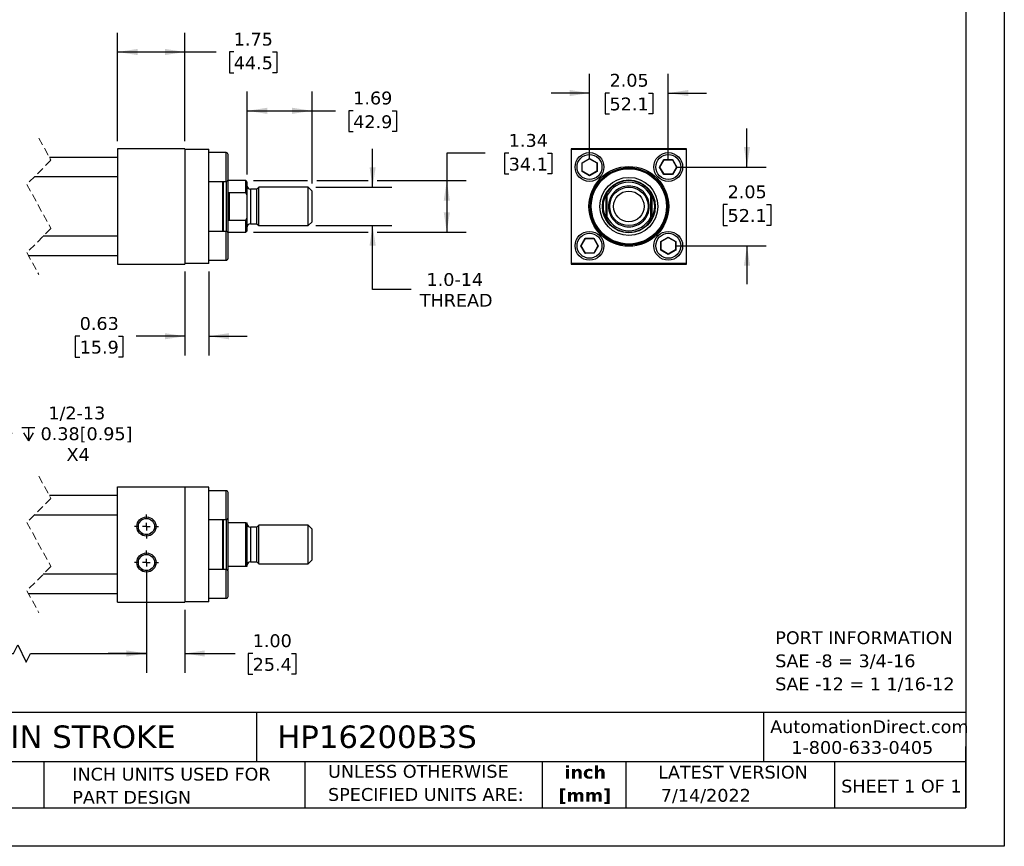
# Model space of a CAD drawing. Header units: inches. Extents: x 0 to 44, y 0 to 34.
# Tile 2 of 3: x 18.4 to 44, y 0 to 21.5. Entities that reach past the tile are written whole.
import ezdxf

# ---------------------------------------------------------------- set-up
doc = ezdxf.new("R2010")
doc.units = ezdxf.units.IN
doc.header["$LTSCALE"] = 4
doc.header["$MEASUREMENT"] = 0
for name, pattern in [('SLD-Center', [0.75, 0.6, -0.05, 0.05, -0.05]), ('SLD-Dashed', [0.075, 0.05, -0.025]), ('SLD-Solid', [0])]:
    doc.linetypes.add(name, pattern=pattern)
doc.layers.add('CENTER', color=40, linetype='SLD-Center')
doc.layers.add('DIMENSIONS', color=140, linetype='SLD-Solid', lineweight=25)
doc.layers.add('TEXT', color=140, linetype='SLD-Solid', lineweight=25)
doc.styles.add('SLDTEXTSTYLE0', font='VERDANA.TTF')
doc.styles.add('SLDTEXTSTYLE1', font='VERDANAB.TTF')
doc.dimstyles.new('SLDDIMSTYLE1', dxfattribs={"dimtxt": 0.339844, "dimasz": 0.52, "dimexe": 0, "dimexo": 0.0625, "dimgap": 0.084961, "dimtad": 0, "dimtih": 1, "dimtoh": 1, "dimrnd": 1e-09, "dimzin": 12, "dimdsep": 46, "dimtxsty": 'SLDTEXTSTYLE0', "dimsah": 1, "dimcen": 0.09, "dimadec": 0, "dimazin": 3, "dimtfac": 1, "dimtofl": 0, "dimtmove": 0, "dimatfit": 3, "dimfxl": 0, "dimfrac": 2, "dimtolj": 1, "dimtzin": 12, "dimarcsym": 0})
doc.dimstyles.new('SLDDIMSTYLE2', dxfattribs={"dimtxt": 0.339844, "dimasz": 0.52, "dimexe": 0, "dimexo": 0.0625, "dimgap": 0.084961, "dimtad": 0, "dimtih": 1, "dimtoh": 1, "dimrnd": 1e-09, "dimzin": 12, "dimdsep": 46, "dimtxsty": 'SLDTEXTSTYLE0', "dimsah": 1, "dimcen": 0.09, "dimadec": 0, "dimazin": 3, "dimtfac": 1, "dimtmove": 0, "dimatfit": 0, "dimfxl": 0, "dimfrac": 2, "dimtolj": 1, "dimtzin": 12, "dimarcsym": 0})
doc.dimstyles.new('SLDDIMSTYLE3', dxfattribs={"dimtxt": 0.339844, "dimasz": 0.52, "dimexe": 0, "dimexo": 0.0625, "dimgap": 0.084961, "dimtad": 0, "dimtih": 1, "dimtoh": 1, "dimrnd": 1e-09, "dimdsep": 46, "dimtxsty": 'SLDTEXTSTYLE0', "dimsah": 1, "dimcen": 0.09, "dimadec": 0, "dimazin": 2, "dimtfac": 1, "dimtmove": 0, "dimatfit": 0, "dimfxl": 0, "dimfrac": 2, "dimtolj": 1, "dimtzin": 12, "dimarcsym": 0})
doc.dimstyles.new('SLDDIMSTYLE4', dxfattribs={"dimtxt": 0.339844, "dimasz": 0.52, "dimexe": 0, "dimexo": 0.0625, "dimgap": 0.084961, "dimtad": 0, "dimtih": 1, "dimtoh": 1, "dimrnd": 1e-09, "dimzin": 4, "dimdsep": 46, "dimtxsty": 'SLDTEXTSTYLE0', "dimsah": 1, "dimcen": 0.09, "dimadec": 0, "dimazin": 1, "dimtfac": 1, "dimtmove": 0, "dimatfit": 0, "dimfxl": 0, "dimfrac": 2, "dimtolj": 1, "dimtzin": 12, "dimarcsym": 0})
doc.dimstyles.new('SLDDIMSTYLE6', dxfattribs={"dimtxt": 0.339844, "dimasz": 0.52, "dimexe": 0, "dimexo": 0.0625, "dimgap": 0.084961, "dimtad": 0, "dimtih": 1, "dimtoh": 1, "dimrnd": 1e-09, "dimzin": 12, "dimdsep": 46, "dimtxsty": 'SLDTEXTSTYLE0', "dimsah": 1, "dimcen": 0, "dimadec": 0, "dimazin": 3, "dimtfac": 1, "dimtofl": 0, "dimtmove": 0, "dimatfit": 3, "dimfxl": 0, "dimfrac": 2, "dimtolj": 1, "dimtzin": 12, "dimarcsym": 0})

# ---------------------------------------------------------------- blocks, each defined once
blk = doc.blocks.new('SW_NOTE_0')
at = {"layer": 'TEXT', "color": 0, "char_height": 0.33333, "attachment_point": 1, "style": 'SLDTEXTSTYLE0'}
for s, insert in [('PORT INFORMATION', (0, 0.423)), ('SAE -8 = 3/4-16', (0, -0.179)), ('SAE -12 = 1 1/16-12', (0, -0.78))]:
    blk.add_mtext(s, dxfattribs=dict(at, insert=insert))
blk = doc.blocks.new('SW_NOTE_0_1')
at = {"layer": 'TEXT', "color": 0, "char_height": 0.3333, "attachment_point": 2, "style": 'SLDTEXTSTYLE1'}
for s, insert in [('inch', (0.5, 0.423)), ('[mm]', (0.489, -0.179))]:
    blk.add_mtext(s, dxfattribs=dict(at, insert=insert))
blk = doc.blocks.new('SW_NOTE_0_2')
at = {"layer": 'TEXT', "color": 0, "char_height": 0.33333, "attachment_point": 1, "style": 'SLDTEXTSTYLE0'}
for s, insert in [('UNLESS OTHERWISE ', (0, 0.423)), ('SPECIFIED UNITS ARE:', (0, -0.179))]:
    blk.add_mtext(s, dxfattribs=dict(at, insert=insert))
blk = doc.blocks.new('SW_NOTE_0_6')
at = {"layer": 'TEXT', "color": 0, "char_height": 0.33333, "attachment_point": 1, "style": 'SLDTEXTSTYLE0'}
for s, insert in [('INCH UNITS USED FOR ', (0, 0.423)), ('PART DESIGN', (0, -0.179))]:
    blk.add_mtext(s, dxfattribs=dict(at, insert=insert))
blk = doc.blocks.new('_D_1')
at = {"layer": 'DIMENSIONS'}
for p, q in [((20.918, 18.355), (20.918, 21.174)), ((22.668, 18.355), (22.668, 21.174)), ((20.918, 20.674), (22.668, 20.674)), ((22.668, 20.674), (23.481, 20.674)), ((23.941, 20.674), (23.827, 20.674)), ((23.827, 20.674), (23.827, 20.134)), ((24.951, 20.674), (25.065, 20.674)), ((25.065, 20.674), (25.065, 20.134)), ((23.827, 20.134), (23.941, 20.134)), ((25.065, 20.134), (24.951, 20.134))]:
    blk.add_line(p, q, dxfattribs=at)
for points in [[(20.918, 20.674), (21.438, 20.594), (21.438, 20.754)], [(22.668, 20.674), (22.148, 20.754), (22.148, 20.594)]]:
    blk.add_solid(points, dxfattribs=at)
at = {"layer": 'DIMENSIONS', "char_height": 0.3333, "attachment_point": 1, "style": 'SLDTEXTSTYLE0'}
for s, insert in [('1.75', (23.941, 21.174)), ('44.5', (23.941, 20.558))]:
    blk.add_mtext(s, dxfattribs=dict(at, insert=insert))
blk = doc.blocks.new('_D_2')
at = {"layer": 'DIMENSIONS'}
for p, q in [((24.294, 17.487), (24.294, 19.643)), ((25.981, 17.253), (25.981, 19.643)), ((24.294, 19.143), (25.981, 19.143)), ((25.981, 19.143), (26.59, 19.143)), ((27.051, 19.143), (26.937, 19.143)), ((26.937, 19.143), (26.937, 18.603)), ((28.061, 19.143), (28.175, 19.143)), ((28.175, 19.143), (28.175, 18.603)), ((26.937, 18.603), (27.051, 18.603)), ((28.175, 18.603), (28.061, 18.603))]:
    blk.add_line(p, q, dxfattribs=at)
for points in [[(24.294, 19.143), (24.814, 19.063), (24.814, 19.223)], [(25.981, 19.143), (25.461, 19.223), (25.461, 19.063)]]:
    blk.add_solid(points, dxfattribs=at)
at = {"layer": 'DIMENSIONS', "char_height": 0.3333, "attachment_point": 1, "style": 'SLDTEXTSTYLE0'}
for s, insert in [('1.69', (27.051, 19.643)), ('42.9', (27.051, 19.026))]:
    blk.add_mtext(s, dxfattribs=dict(at, insert=insert))
blk = doc.blocks.new('_D_3')
at = {"layer": 'DIMENSIONS'}
for p, q in [((27.556, 17.155), (27.556, 18.155)), ((26.079, 17.155), (28.056, 17.155)), ((26.079, 16.155), (28.056, 16.155)), ((27.556, 14.496), (27.556, 16.155)), ((28.556, 14.496), (27.556, 14.496))]:
    blk.add_line(p, q, dxfattribs=at)
for points in [[(27.556, 17.155), (27.636, 17.675), (27.476, 17.675)], [(27.556, 16.155), (27.476, 15.635), (27.636, 15.635)]]:
    blk.add_solid(points, dxfattribs=at)
at = {"layer": 'DIMENSIONS', "char_height": 0.3333, "attachment_point": 1, "style": 'SLDTEXTSTYLE0'}
for s, insert in [('1.0-14', (28.959, 14.919)), ('THREAD', (28.784, 14.379))]:
    blk.add_mtext(s, dxfattribs=dict(at, insert=insert))
blk = doc.blocks.new('_D_4')
at = {"layer": 'DIMENSIONS'}
for p, q in [((30.487, 18.039), (29.487, 18.039)), ((29.487, 18.039), (29.487, 17.326)), ((31.1, 18.039), (30.986, 18.039)), ((30.986, 18.039), (30.986, 17.499)), ((32.11, 18.039), (32.224, 18.039)), ((32.224, 18.039), (32.224, 17.499)), ((30.986, 17.499), (31.1, 17.499)), ((32.224, 17.499), (32.11, 17.499)), ((24.454, 17.326), (25.861, 17.326)), ((26.101, 17.326), (27.436, 17.326)), ((27.676, 17.326), (29.987, 17.326)), ((29.487, 17.326), (29.487, 15.983)), ((24.454, 15.983), (27.436, 15.983)), ((27.676, 15.983), (29.987, 15.983))]:
    blk.add_line(p, q, dxfattribs=at)
for points in [[(29.487, 17.326), (29.407, 16.806), (29.567, 16.806)], [(29.487, 15.983), (29.567, 16.503), (29.407, 16.503)]]:
    blk.add_solid(points, dxfattribs=at)
at = {"layer": 'DIMENSIONS', "char_height": 0.3333, "attachment_point": 1, "style": 'SLDTEXTSTYLE0'}
for s, insert in [('1.34', (31.1, 18.539)), ('34.1', (31.1, 17.922))]:
    blk.add_mtext(s, dxfattribs=dict(at, insert=insert))
blk = doc.blocks.new('_D_5')
at = {"layer": 'DIMENSIONS'}
for p, q in [((22.668, 14.965), (22.668, 12.776)), ((23.293, 14.965), (23.293, 12.776)), ((19.93, 13.276), (19.816, 13.276)), ((19.816, 13.276), (19.816, 12.735)), ((20.94, 13.276), (21.054, 13.276)), ((21.054, 13.276), (21.054, 12.735)), ((22.668, 13.276), (21.401, 13.276)), ((23.293, 13.276), (24.293, 13.276)), ((19.816, 12.735), (19.93, 12.735)), ((21.054, 12.735), (20.94, 12.735))]:
    blk.add_line(p, q, dxfattribs=at)
for points in [[(22.668, 13.276), (22.148, 13.356), (22.148, 13.196)], [(23.293, 13.276), (23.813, 13.196), (23.813, 13.356)]]:
    blk.add_solid(points, dxfattribs=at)
at = {"layer": 'DIMENSIONS', "char_height": 0.3333, "attachment_point": 1, "style": 'SLDTEXTSTYLE0'}
for s, insert in [('0.63', (19.93, 13.775)), ('15.9', (19.93, 13.159))]:
    blk.add_mtext(s, dxfattribs=dict(at, insert=insert))
blk = doc.blocks.new('_D_6')
at = {"layer": 'DIMENSIONS'}
for p, q in [((33.202, 17.88), (33.202, 20.105)), ((35.252, 17.88), (35.252, 20.105)), ((33.202, 19.605), (32.202, 19.605)), ((33.724, 19.605), (33.61, 19.605)), ((33.61, 19.605), (33.61, 19.065)), ((34.734, 19.605), (34.848, 19.605)), ((34.848, 19.605), (34.848, 19.065)), ((35.252, 19.605), (36.252, 19.605)), ((33.61, 19.065), (33.724, 19.065)), ((34.848, 19.065), (34.734, 19.065))]:
    blk.add_line(p, q, dxfattribs=at)
for points in [[(33.202, 19.605), (32.682, 19.685), (32.682, 19.525)], [(35.252, 19.605), (35.772, 19.525), (35.772, 19.685)]]:
    blk.add_solid(points, dxfattribs=at)
at = {"layer": 'DIMENSIONS', "char_height": 0.3333, "attachment_point": 1, "style": 'SLDTEXTSTYLE0'}
for s, insert in [('2.05', (33.724, 20.105)), ('52.1', (33.724, 19.488))]:
    blk.add_mtext(s, dxfattribs=dict(at, insert=insert))
blk = doc.blocks.new('_D_7')
at = {"layer": 'DIMENSIONS'}
for p, q in [((37.302, 17.68), (37.302, 18.68)), ((35.452, 17.68), (37.802, 17.68)), ((36.797, 16.703), (36.683, 16.703)), ((36.683, 16.703), (36.683, 16.162)), ((37.807, 16.703), (37.921, 16.703)), ((37.921, 16.703), (37.921, 16.162)), ((36.683, 16.162), (36.797, 16.162)), ((37.921, 16.162), (37.807, 16.162)), ((35.452, 15.63), (37.802, 15.63)), ((37.302, 15.63), (37.302, 14.63))]:
    blk.add_line(p, q, dxfattribs=at)
for points in [[(37.302, 17.68), (37.382, 18.2), (37.222, 18.2)], [(37.302, 15.63), (37.222, 15.11), (37.382, 15.11)]]:
    blk.add_solid(points, dxfattribs=at)
at = {"layer": 'DIMENSIONS', "char_height": 0.3333, "attachment_point": 1, "style": 'SLDTEXTSTYLE0'}
for s, insert in [('2.05', (36.797, 17.202)), ('52.1', (36.797, 16.586))]:
    blk.add_mtext(s, dxfattribs=dict(at, insert=insert))
blk = doc.blocks.new('_D_19')
at = {"layer": 'DIMENSIONS'}
for p, q in [((15.876, 7.186), (15.876, 4.519)), ((21.668, 7.186), (21.669, 4.519)), ((18.208, 5.019), (18.319, 5.241)), ((18.319, 5.241), (18.541, 4.797)), ((12.781, 5.019), (12.667, 5.019)), ((12.667, 5.019), (12.667, 4.479)), ((14.073, 5.019), (14.187, 5.019)), ((14.187, 5.019), (14.187, 4.479)), ((15.876, 5.019), (14.534, 5.019)), ((15.876, 5.019), (18.208, 5.019)), ((18.541, 4.797), (18.652, 5.019)), ((18.652, 5.019), (21.668, 5.019)), ((12.667, 4.479), (12.781, 4.479)), ((14.187, 4.479), (14.073, 4.479))]:
    blk.add_line(p, q, dxfattribs=at)
for points in [[(15.876, 5.019), (16.396, 4.939), (16.396, 5.099)], [(21.668, 5.019), (21.148, 5.099), (21.148, 4.939)]]:
    blk.add_solid(points, dxfattribs=at)
at = {"layer": 'DIMENSIONS', "char_height": 0.3333, "attachment_point": 1, "style": 'SLDTEXTSTYLE0'}
for s, insert in [('5.87', (12.922, 5.518)), ('149.2', (12.781, 4.902))]:
    blk.add_mtext(s, dxfattribs=dict(at, insert=insert))
blk = doc.blocks.new('_D_20')
at = {"layer": 'DIMENSIONS'}
for p, q in [((21.668, 7.186), (21.668, 4.519)), ((22.668, 6.155), (22.668, 4.519)), ((21.668, 5.019), (20.668, 5.019)), ((22.668, 5.019), (23.974, 5.019)), ((24.434, 5.019), (24.32, 5.019)), ((24.32, 5.019), (24.32, 4.479)), ((25.444, 5.019), (25.558, 5.019)), ((25.558, 5.019), (25.558, 4.479)), ((24.32, 4.479), (24.434, 4.479)), ((25.558, 4.479), (25.444, 4.479))]:
    blk.add_line(p, q, dxfattribs=at)
for points in [[(21.668, 5.019), (21.148, 5.099), (21.148, 4.939)], [(22.668, 5.019), (23.188, 4.939), (23.188, 5.099)]]:
    blk.add_solid(points, dxfattribs=at)
at = {"layer": 'DIMENSIONS', "char_height": 0.3333, "attachment_point": 1, "style": 'SLDTEXTSTYLE0'}
for s, insert in [('1.00', (24.434, 5.518)), ('25.4', (24.434, 4.902))]:
    blk.add_mtext(s, dxfattribs=dict(at, insert=insert))
blk = doc.blocks.new('SW_SYMBOL_HOLE_DEPTH')
at = {"layer": 'DIMENSIONS', "color": 0}
for p, q in [((0, 137.8), (126, 137.8)), ((63, 137.8), (63, 11.8)), ((15.7, 87.4), (63, 11.8)), ((110.2, 87.4), (63, 11.8))]:
    blk.add_line(p, q, dxfattribs=at)
blk = doc.blocks.new('_D_21')
at = {"layer": 'DIMENSIONS'}
for p, q in [((16.003, 8.539), (17.301, 10.751)), ((17.301, 10.751), (18.176, 10.751))]:
    blk.add_line(p, q, dxfattribs=at)
blk.add_solid([(16.003, 8.539), (16.335, 8.947), (16.197, 9.028)], dxfattribs=at)
at = {"layer": 'DIMENSIONS', "xscale": 0.002688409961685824, "yscale": 0.002688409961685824, "zscale": 0.002688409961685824}
blk.add_blockref('SW_SYMBOL_HOLE_DEPTH', (18.426, 10.526), dxfattribs=at)
at = {"layer": 'DIMENSIONS', "char_height": 0.3333, "attachment_point": 1, "style": 'SLDTEXTSTYLE0'}
for s, insert in [('1/2-13', (19.114, 11.445)), ('0.38[0.95]', (18.912, 10.905)), ('X4', (19.587, 10.365))]:
    blk.add_mtext(s, dxfattribs=dict(at, insert=insert))
blk = doc.blocks.new('SW_CENTERMARKSYMBOL_6')
at = {"layer": 'CENTER', "color": 0}
for p, q in [((0, 0.2), (0, 0.311)), ((-0.2, 0), (-0.311, 0)), ((0, 0), (-0.1, 0)), ((0, 0), (0, 0.1)), ((0, 0), (0, -0.1)), ((0, 0), (0.1, 0)), ((0.2, 0), (0.311, 0)), ((0, -0.2), (0, -0.311))]:
    blk.add_line(p, q, dxfattribs=at)
blk = doc.blocks.new('SW_CENTERMARKSYMBOL_7')
at = {"layer": 'CENTER', "color": 0}
for p, q in [((0, 0.2), (0, 0.311)), ((-0.2, 0), (-0.311, 0)), ((0, 0), (-0.1, 0)), ((0, 0), (0, 0.1)), ((0, 0), (0, -0.1)), ((0, 0), (0.1, 0)), ((0.2, 0), (0.311, 0)), ((0, -0.2), (0, -0.311))]:
    blk.add_line(p, q, dxfattribs=at)

msp = doc.modelspace()

# ---------------------------------------------------------------- linework, layer by layer
at = {"color": 7, "linetype": 'SLD-Solid'}
for p, q in [((44, 34), (44, 0)), ((44, 0), (0, 0))]:
    msp.add_line(p, q, dxfattribs=at)
at = {"color": 7, "linetype": 'SLD-Dashed', "lineweight": 18}
for p, q in [((18.868, 18.43), (19.183, 17.857)), ((19.183, 17.857), (18.553, 17.227)), ((18.553, 17.227), (19.183, 16.082)), ((19.183, 16.082), (18.553, 15.452)), ((18.553, 15.452), (18.868, 14.88)), ((18.868, 9.63), (19.183, 9.057)), ((19.183, 9.057), (18.553, 8.427)), ((18.553, 8.427), (19.183, 7.282)), ((19.183, 7.282), (18.553, 6.652)), ((18.553, 6.652), (18.868, 6.08))]:
    msp.add_line(p, q, dxfattribs=at)
for p, q in [((20.918, 18.155), (20.918, 15.155)), ((22.668, 18.155), (20.918, 18.155)), ((22.668, 18.155), (22.668, 15.155)), ((22.668, 18.145), (23.293, 18.145)), ((23.293, 15.165), (23.293, 18.145)), ((23.743, 18.055), (23.293, 18.055)), ((23.743, 17.305), (23.743, 18.055)), ((23.793, 17.355), (23.793, 18.005)), ((32.727, 18.155), (32.727, 15.155)), ((35.727, 18.155), (32.727, 18.155)), ((32.737, 15.165), (32.737, 18.145)), ((32.737, 18.145), (35.717, 18.145)), ((35.717, 18.145), (35.717, 15.165)), ((35.727, 15.155), (35.727, 18.155)), ((20.918, 17.93), (19.143, 17.93)), ((33.007, 17.793), (33.202, 17.906)), ((33.007, 17.567), (33.007, 17.793)), ((33.007, 17.793), (33.015, 17.788)), ((33.015, 17.788), (33.202, 17.896)), ((33.015, 17.571), (33.015, 17.788)), ((33.202, 17.906), (33.398, 17.793)), ((33.202, 17.906), (33.202, 17.896)), ((33.202, 17.896), (33.39, 17.788)), ((33.398, 17.793), (33.39, 17.788)), ((33.39, 17.788), (33.39, 17.571)), ((33.398, 17.793), (33.398, 17.567)), ((35.027, 17.68), (35.139, 17.875)), ((35.036, 17.68), (35.144, 17.867)), ((35.139, 17.875), (35.365, 17.875)), ((35.144, 17.867), (35.139, 17.875)), ((35.144, 17.867), (35.361, 17.867)), ((35.365, 17.875), (35.361, 17.867)), ((35.361, 17.867), (35.469, 17.68)), ((35.365, 17.875), (35.478, 17.68)), ((33.015, 17.571), (33.007, 17.567)), ((33.202, 17.454), (33.007, 17.567)), ((33.202, 17.463), (33.015, 17.571)), ((33.39, 17.571), (33.202, 17.463)), ((33.398, 17.567), (33.202, 17.454)), ((33.202, 17.454), (33.202, 17.463)), ((33.398, 17.567), (33.39, 17.571)), ((35.139, 17.484), (35.027, 17.68)), ((35.027, 17.68), (35.036, 17.68)), ((35.144, 17.492), (35.036, 17.68)), ((35.139, 17.484), (35.144, 17.492)), ((35.365, 17.484), (35.139, 17.484)), ((35.361, 17.492), (35.144, 17.492)), ((35.469, 17.68), (35.361, 17.492)), ((35.365, 17.484), (35.361, 17.492)), ((35.478, 17.68), (35.365, 17.484)), ((35.478, 17.68), (35.469, 17.68)), ((18.756, 17.43), (20.918, 17.43)), ((23.293, 17.305), (23.743, 17.305)), ((23.655, 16.005), (23.655, 17.305)), ((23.675, 16.005), (23.675, 17.305)), ((23.75, 16.655), (23.75, 17.305)), ((23.794, 17.326), (23.786, 17.329)), ((24.254, 17.326), (23.794, 17.326)), ((23.794, 16.968), (23.794, 17.326)), ((24.294, 17.287), (24.254, 17.326)), ((24.254, 17.021), (24.254, 17.326)), ((24.294, 16.943), (24.294, 17.287)), ((23.794, 16.341), (23.794, 16.968)), ((23.825, 17.021), (23.825, 16.288)), ((23.825, 17.021), (24.254, 17.021)), ((24.294, 16.943), (24.254, 17.021)), ((24.294, 16.366), (24.294, 16.943)), ((24.544, 17.106), (24.374, 17.106)), ((24.374, 17.106), (24.374, 16.655)), ((24.592, 17.155), (24.544, 17.106)), ((24.544, 16.655), (24.544, 17.106)), ((25.879, 17.155), (24.592, 17.155)), ((24.592, 16.155), (24.592, 17.155)), ((25.981, 17.053), (25.879, 17.155)), ((25.879, 16.655), (25.879, 17.155)), ((25.981, 16.655), (25.981, 17.053)), ((33.634, 16.341), (33.634, 16.968)), ((33.665, 16.366), (33.665, 16.943)), ((34.79, 16.943), (34.79, 16.366)), ((34.821, 16.968), (34.821, 16.341)), ((23.75, 16.004), (23.75, 16.655)), ((24.374, 16.655), (24.374, 16.203)), ((24.544, 16.203), (24.544, 16.655)), ((25.879, 16.155), (25.879, 16.655)), ((25.981, 16.257), (25.981, 16.655)), ((23.794, 15.983), (23.794, 16.341)), ((24.254, 16.288), (23.825, 16.288)), ((24.254, 16.288), (24.294, 16.366)), ((24.254, 15.983), (24.254, 16.288)), ((24.294, 16.023), (24.294, 16.366)), ((24.374, 16.203), (24.544, 16.203)), ((24.544, 16.203), (24.592, 16.155)), ((24.592, 16.155), (25.879, 16.155)), ((25.879, 16.155), (25.981, 16.257)), ((23.743, 16.005), (23.293, 16.005)), ((23.743, 15.255), (23.743, 16.005)), ((23.786, 15.981), (23.794, 15.983)), ((23.793, 15.63), (23.793, 15.955)), ((23.794, 15.983), (24.254, 15.983)), ((24.254, 15.983), (24.294, 16.023)), ((20.918, 15.88), (18.981, 15.88)), ((32.977, 15.63), (33.089, 15.825)), ((32.986, 15.63), (33.094, 15.817)), ((33.089, 15.825), (33.315, 15.825)), ((33.089, 15.825), (33.094, 15.817)), ((33.094, 15.817), (33.311, 15.817)), ((33.315, 15.825), (33.311, 15.817)), ((33.311, 15.817), (33.419, 15.63)), ((33.315, 15.825), (33.428, 15.63)), ((35.057, 15.743), (35.252, 15.856)), ((35.057, 15.517), (35.057, 15.743)), ((35.057, 15.743), (35.065, 15.738)), ((35.065, 15.738), (35.252, 15.846)), ((35.065, 15.521), (35.065, 15.738)), ((35.252, 15.856), (35.448, 15.743)), ((35.252, 15.856), (35.252, 15.846)), ((35.252, 15.846), (35.44, 15.738)), ((35.44, 15.738), (35.448, 15.743)), ((35.44, 15.738), (35.44, 15.521)), ((35.448, 15.743), (35.448, 15.517)), ((18.593, 15.38), (20.918, 15.38)), ((23.793, 15.305), (23.793, 15.63)), ((33.089, 15.434), (32.977, 15.63)), ((32.977, 15.63), (32.986, 15.63)), ((33.094, 15.442), (32.986, 15.63)), ((33.089, 15.434), (33.094, 15.442)), ((33.315, 15.434), (33.089, 15.434)), ((33.311, 15.442), (33.094, 15.442)), ((33.419, 15.63), (33.311, 15.442)), ((33.311, 15.442), (33.315, 15.434)), ((33.428, 15.63), (33.315, 15.434)), ((33.428, 15.63), (33.419, 15.63)), ((35.057, 15.517), (35.065, 15.521)), ((35.252, 15.404), (35.057, 15.517)), ((35.252, 15.413), (35.065, 15.521)), ((35.44, 15.521), (35.252, 15.413)), ((35.448, 15.517), (35.252, 15.404)), ((35.252, 15.404), (35.252, 15.413)), ((35.448, 15.517), (35.44, 15.521)), ((20.918, 15.155), (22.668, 15.155)), ((23.293, 15.165), (22.668, 15.165)), ((23.293, 15.255), (23.743, 15.255)), ((32.727, 15.155), (35.727, 15.155)), ((35.717, 15.165), (32.737, 15.165)), ((20.918, 6.355), (20.918, 9.355)), ((20.918, 9.355), (22.668, 9.355)), ((22.668, 9.355), (22.668, 6.355)), ((23.293, 9.345), (22.668, 9.345)), ((23.293, 6.365), (23.293, 9.345)), ((23.743, 9.255), (23.293, 9.255)), ((23.743, 8.505), (23.743, 9.255)), ((20.918, 9.13), (19.143, 9.13)), ((23.793, 8.555), (23.793, 9.205)), ((18.756, 8.63), (20.918, 8.63)), ((23.293, 8.505), (23.743, 8.505)), ((23.655, 7.855), (23.655, 8.505)), ((23.675, 7.205), (23.675, 8.505)), ((23.75, 7.204), (23.75, 8.505)), ((23.794, 8.526), (23.786, 8.529)), ((23.794, 8.448), (23.794, 8.526)), ((23.794, 7.261), (23.794, 8.448)), ((24.254, 8.417), (23.825, 8.417)), ((24.254, 7.292), (24.254, 8.417)), ((24.254, 8.417), (24.294, 8.417)), ((24.294, 7.292), (24.294, 8.417)), ((24.544, 8.306), (24.374, 8.306)), ((24.374, 8.306), (24.374, 7.403)), ((24.592, 8.355), (24.544, 8.306)), ((24.544, 7.403), (24.544, 8.306)), ((25.879, 8.355), (24.592, 8.355)), ((24.592, 7.355), (24.592, 8.355)), ((25.981, 8.253), (25.879, 8.355)), ((25.879, 7.355), (25.879, 8.355)), ((25.981, 7.456), (25.981, 8.253)), ((23.655, 7.205), (23.655, 7.855)), ((25.879, 7.355), (25.981, 7.456)), ((23.743, 7.205), (23.293, 7.205)), ((23.743, 6.455), (23.743, 7.205)), ((23.786, 7.18), (23.794, 7.183)), ((23.794, 7.183), (23.794, 7.261)), ((23.825, 7.292), (24.254, 7.292)), ((24.254, 7.292), (24.294, 7.292)), ((24.374, 7.403), (24.544, 7.403)), ((24.544, 7.403), (24.592, 7.355)), ((24.592, 7.355), (25.879, 7.355)), ((20.918, 7.08), (18.981, 7.08)), ((23.793, 6.83), (23.793, 7.155)), ((23.793, 6.505), (23.793, 6.83)), ((18.593, 6.58), (20.918, 6.58)), ((23.293, 6.455), (23.743, 6.455)), ((20.918, 6.355), (22.668, 6.355)), ((23.293, 6.365), (22.668, 6.365))]:
    msp.add_line(p, q)
for centre, radius in [((33.202, 17.68), 0.375), ((35.252, 17.68), 0.375), ((34.227, 16.655), 1.039), ((34.227, 16.655), 1.008), ((34.227, 16.655), 0.999), ((34.227, 16.655), 0.979), ((34.227, 16.655), 0.755), ((34.227, 16.655), 0.688), ((34.227, 16.655), 0.688), ((34.227, 16.655), 0.5), ((34.227, 16.655), 0.398), ((33.202, 15.63), 0.375), ((35.252, 15.63), 0.375), ((21.668, 8.323), 0.25), ((21.668, 8.323), 0.211), ((21.668, 7.386), 0.25), ((21.668, 7.386), 0.211)]:
    msp.add_circle(centre, radius)
for centre, radius, start, end in [((23.743, 18.005), 0.05, 359.9997, 90.0002), ((23.743, 17.355), 0.05, 269.9998, 0.0003), ((24.374, 17.186), 0.08, 180, 269.9999), ((34.227, 16.655), 0.671, 33.1044, 146.8956), ((34.227, 16.655), 0.632, 27.1458, 152.8542), ((34.227, 16.655), 0.672, 152.155, 207.845), ((34.227, 16.655), 0.672, 332.155, 27.845), ((24.374, 16.123), 0.08, 90.0001, 180), ((34.227, 16.655), 0.632, 207.1458, 332.8542), ((34.227, 16.655), 0.672, 213.1044, 326.8956), ((23.743, 15.955), 0.05, 359.9997, 90.0002), ((23.743, 15.305), 0.05, 269.9998, 0.0003), ((23.743, 9.205), 0.05, 359.9997, 90.0002), ((23.743, 8.555), 0.05, 269.9998, 0.0003), ((24.374, 8.386), 0.08, 180, 269.9999), ((23.743, 7.155), 0.05, 359.9997, 90.0002), ((24.374, 7.323), 0.08, 90.0001, 180), ((23.743, 6.505), 0.05, 269.9998, 0.0003)]:
    msp.add_arc(centre, radius, start, end)
for points, knots in [([(33.202, 17.355), (33.116, 17.355), (33.034, 17.389), (32.912, 17.511), (32.877, 17.594), (32.877, 17.766), (32.912, 17.849), (33.034, 17.97), (33.116, 18.005), (33.202, 18.005)], [0, 0, 0, 0, 0.25, 0.25, 0.5, 0.5, 0.75, 0.75, 1, 1, 1, 1]), ([(33.202, 18.005), (33.289, 18.005), (33.371, 17.97), (33.493, 17.849), (33.527, 17.766), (33.527, 17.594), (33.493, 17.511), (33.371, 17.389), (33.289, 17.355), (33.202, 17.355)], [0, 0, 0, 0, 0.25, 0.25, 0.5, 0.5, 0.75, 0.75, 1, 1, 1, 1]), ([(34.927, 17.68), (34.927, 17.766), (34.962, 17.849), (35.084, 17.97), (35.166, 18.005), (35.339, 18.005), (35.421, 17.97), (35.543, 17.849), (35.577, 17.766), (35.577, 17.68)], [0, 0, 0, 0, 0.25, 0.25, 0.5, 0.5, 0.75, 0.75, 1, 1, 1, 1]), ([(35.577, 17.68), (35.577, 17.594), (35.543, 17.511), (35.421, 17.389), (35.339, 17.355), (35.166, 17.355), (35.084, 17.389), (34.962, 17.511), (34.927, 17.594), (34.927, 17.68)], [0, 0, 0, 0, 0.25, 0.25, 0.5, 0.5, 0.75, 0.75, 1, 1, 1, 1]), ([(34.759, 16.655), (34.759, 16.796), (34.703, 16.931), (34.504, 17.13), (34.368, 17.186), (34.086, 17.186), (33.951, 17.13), (33.752, 16.931), (33.696, 16.796), (33.696, 16.655)], [0, 0, 0, 0, 0.25, 0.25, 0.5, 0.5, 0.75, 0.75, 1, 1, 1, 1]), ([(23.794, 16.968), (23.794, 16.978), (23.795, 16.991), (23.802, 17.006), (23.808, 17.014), (23.815, 17.019), (23.82, 17.021), (23.824, 17.021), (23.825, 17.021)], [0, 0, 0, 0, 0.408029, 0.572057, 0.740906, 0.848437, 0.943703, 1, 1, 1, 1]), ([(33.634, 16.968), (33.637, 16.974), (33.64, 16.979), (33.646, 16.99), (33.649, 16.995), (33.655, 17.006), (33.658, 17.01), (33.662, 17.016), (33.663, 17.018), (33.664, 17.021), (33.665, 17.021), (33.665, 17.021)], [0, 0, 0, 0, 0.25, 0.25, 0.5, 0.5, 0.75, 0.75, 0.875, 0.875, 1, 1, 1, 1]), ([(34.79, 17.021), (34.79, 17.021), (34.79, 17.021), (34.792, 17.018), (34.793, 17.016), (34.796, 17.012), (34.797, 17.01), (34.8, 17.005), (34.802, 17.003), (34.806, 16.995), (34.809, 16.99), (34.815, 16.979), (34.818, 16.974), (34.821, 16.968)], [0, 0, 0, 0, 0.125, 0.125, 0.25, 0.25, 0.375, 0.375, 0.5, 0.5, 0.75, 0.75, 1, 1, 1, 1]), ([(33.696, 16.655), (33.696, 16.514), (33.752, 16.379), (33.951, 16.179), (34.086, 16.123), (34.368, 16.123), (34.504, 16.179), (34.703, 16.379), (34.759, 16.514), (34.759, 16.655)], [0, 0, 0, 0, 0.25, 0.25, 0.5, 0.5, 0.75, 0.75, 1, 1, 1, 1]), ([(23.825, 16.288), (23.823, 16.288), (23.819, 16.289), (23.812, 16.292), (23.805, 16.298), (23.796, 16.314), (23.794, 16.329), (23.794, 16.34), (23.794, 16.341)], [0, 0, 0, 0, 0.089234, 0.175504, 0.312828, 0.534784, 0.941722, 1, 1, 1, 1]), ([(33.665, 16.288), (33.665, 16.288), (33.664, 16.289), (33.663, 16.291), (33.662, 16.293), (33.659, 16.297), (33.658, 16.299), (33.655, 16.304), (33.653, 16.306), (33.649, 16.314), (33.646, 16.319), (33.64, 16.33), (33.637, 16.336), (33.634, 16.341)], [0, 0, 0, 0, 0.125, 0.125, 0.25, 0.25, 0.375, 0.375, 0.5, 0.5, 0.75, 0.75, 1, 1, 1, 1]), ([(34.821, 16.341), (34.818, 16.336), (34.815, 16.33), (34.809, 16.319), (34.806, 16.314), (34.8, 16.304), (34.797, 16.299), (34.793, 16.293), (34.792, 16.291), (34.79, 16.289), (34.79, 16.288), (34.79, 16.288)], [0, 0, 0, 0, 0.25, 0.25, 0.5, 0.5, 0.75, 0.75, 0.875, 0.875, 1, 1, 1, 1]), ([(32.877, 15.63), (32.877, 15.716), (32.912, 15.799), (33.034, 15.92), (33.116, 15.955), (33.289, 15.955), (33.371, 15.92), (33.493, 15.799), (33.527, 15.716), (33.527, 15.63)], [0, 0, 0, 0, 0.25, 0.25, 0.5, 0.5, 0.75, 0.75, 1, 1, 1, 1]), ([(35.252, 15.305), (35.166, 15.305), (35.084, 15.339), (34.962, 15.461), (34.927, 15.544), (34.927, 15.716), (34.962, 15.799), (35.084, 15.92), (35.166, 15.955), (35.252, 15.955)], [0, 0, 0, 0, 0.25, 0.25, 0.5, 0.5, 0.75, 0.75, 1, 1, 1, 1]), ([(35.252, 15.955), (35.339, 15.955), (35.421, 15.92), (35.543, 15.799), (35.577, 15.716), (35.577, 15.544), (35.543, 15.461), (35.421, 15.339), (35.339, 15.305), (35.252, 15.305)], [0, 0, 0, 0, 0.25, 0.25, 0.5, 0.5, 0.75, 0.75, 1, 1, 1, 1]), ([(33.527, 15.63), (33.527, 15.544), (33.493, 15.461), (33.371, 15.339), (33.289, 15.305), (33.116, 15.305), (33.034, 15.339), (32.912, 15.461), (32.877, 15.544), (32.877, 15.63)], [0, 0, 0, 0, 0.25, 0.25, 0.5, 0.5, 0.75, 0.75, 1, 1, 1, 1]), ([(23.825, 8.417), (23.823, 8.417), (23.819, 8.417), (23.813, 8.419), (23.805, 8.423), (23.797, 8.432), (23.794, 8.441), (23.794, 8.448), (23.794, 8.448)], [0, 0, 0, 0, 0.122723, 0.236209, 0.400646, 0.625866, 0.957038, 1, 1, 1, 1]), ([(23.794, 7.261), (23.794, 7.266), (23.796, 7.274), (23.802, 7.283), (23.808, 7.288), (23.815, 7.291), (23.82, 7.292), (23.824, 7.292), (23.825, 7.292)], [0, 0, 0, 0, 0.322425, 0.477163, 0.661271, 0.794626, 0.922286, 1, 1, 1, 1])]:
    msp.add_open_spline(points, degree=3, knots=knots)
for points in [[(33.665, 16.943), (33.665, 16.97), (33.665, 16.996), (33.665, 17.021)], [(34.79, 17.021), (34.79, 16.996), (34.79, 16.97), (34.79, 16.943)], [(33.665, 16.288), (33.665, 16.314), (33.665, 16.34), (33.665, 16.366)], [(34.79, 16.288), (34.79, 16.314), (34.79, 16.34), (34.79, 16.366)]]:
    msp.add_open_spline(points, degree=3)
at = {"layer": 'TEXT'}
for p, q in [((43, 33), (43, 1)), ((43, 3.484), (1, 3.484)), ((24.529, 3.484), (24.529, 2.2)), ((37.728, 3.484), (37.728, 2.2)), ((43, 1), (43, 2.6)), ((43, 2.2), (1, 2.2)), ((18.999, 2.2), (18.999, 1)), ((25.792, 2.2), (25.792, 1)), ((31.972, 2.2), (31.972, 1)), ((34.144, 2.2), (34.144, 1)), ((39.582, 2.2), (39.582, 1)), ((1, 1), (43, 1))]:
    msp.add_line(p, q, dxfattribs=at)

# ---------------------------------------------------------------- block references
at = {"layer": 'CENTER'}
for name, p in [('SW_CENTERMARKSYMBOL_7', (21.668, 8.323)), ('SW_CENTERMARKSYMBOL_6', (21.668, 7.386))]:
    msp.add_blockref(name, p, dxfattribs=at)
at = {"layer": 'TEXT'}
for name, p in [('SW_NOTE_0', (38.038, 5.173)), ('SW_NOTE_0_6', (19.737, 1.622)), ('SW_NOTE_0_2', (26.395, 1.696)), ('SW_NOTE_0_1', (32.59, 1.673))]:
    msp.add_blockref(name, p, dxfattribs=at)

# ---------------------------------------------------------------- texts
at = {"layer": 'TEXT', "style": 'SLDTEXTSTYLE0'}
for s, insert, char_height, attachment_point in [('HYDRAULIC CYLINDER: NFPA, 2IN BORE, 3IN STROKE', (1.254, 3.145), 0.58333, 1), ('HP16200B3S', (25.072, 3.145), 0.5833, 1), ('AutomationDirect.com', (37.905, 3.281), 0.33333, 1), ('1-800-633-0405', (38.455, 2.74), 0.33333, 1), ('LATEST VERSION', (36.937, 2.098), 0.33333, 2), ('SHEET 1 OF 1', (39.755, 1.734), 0.33333, 1), ('7/14/2022', (35.057, 1.494), 0.3333, 1)]:
    msp.add_mtext(s, dxfattribs=dict(at, insert=insert, char_height=char_height, attachment_point=attachment_point))

# ---------------------------------------------------------------- dimensions: what is measured, and where the dimension line sits
at = {"layer": 'DIMENSIONS'}
for base, p1, p2, dimstyle, picture, middle in [((20.918, 20.674), (22.668, 18.155), (20.918, 18.155), 'SLDDIMSTYLE1', '_D_1', (24.446, 20.674)), ((35.252, 19.605), (33.202, 17.68), (35.252, 17.68), 'SLDDIMSTYLE2', '_D_6', (34.229, 19.605)), ((25.981, 19.143), (24.294, 17.287), (25.981, 17.053), 'SLDDIMSTYLE1', '_D_2', (27.556, 19.143)), ((22.668382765, 13.275587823), (23.293382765, 15.164742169), (22.668382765, 15.164742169), 'SLDDIMSTYLE3', '_D_5', (20.435117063, 13.275587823)), ((22.668, 5.019), (21.668, 7.386), (22.668, 6.355), 'SLDDIMSTYLE4', '_D_20', (24.939, 5.019))]:
    dim = msp.add_linear_dim(base=base, p1=p1, p2=p2, dimstyle=dimstyle, dxfattribs=at)
    dim.commit()
    dim.dimension.update_dxf_attribs({"geometry": picture, "text_midpoint": middle, "dimtype": 160})
for base, p1, p2, dimstyle, picture, middle in [((29.487, 15.983), (24.254, 17.326), (24.254, 15.983), 'SLDDIMSTYLE1', '_D_4', (29.487, 18.039)), ((37.302, 15.63), (35.252, 17.68), (35.252, 15.63), 'SLDDIMSTYLE2', '_D_7', (37.302, 16.703))]:
    dim = msp.add_linear_dim(base=base, p1=p1, p2=p2, angle=90, dimstyle=dimstyle, dxfattribs=at)
    dim.commit()
    dim.dimension.update_dxf_attribs({"geometry": picture, "text_midpoint": middle, "dimtype": 160})
for base, p1, p2, angle, text, dimstyle, picture, middle in [((27.556, 16.155), (25.879, 17.155), (25.879, 16.155), 90, '1.0-14\\PTHREAD', 'SLDDIMSTYLE2', '_D_3', (27.556, 14.496)), ((21.668, 5.019), (15.876, 7.386), (21.668, 7.386), 0.0024, '5.87', 'SLDDIMSTYLE1', '_D_19', (13.427, 5.019))]:
    dim = msp.add_linear_dim(base=base, p1=p1, p2=p2, angle=angle, text=text, dimstyle=dimstyle, dxfattribs=at)
    dim.commit()
    dim.dimension.update_dxf_attribs({"geometry": picture, "text_midpoint": middle, "dimtype": 160})
dim = msp.add_diameter_dim_2p(p1=(15.75, 8.108), p2=(16.003, 8.539), text='1/2-13\\P{\\fGDT;x}0.38[0.95]\\PX4', dimstyle='SLDDIMSTYLE6', override={"dimpost": '<>'}, dxfattribs=at)
dim.commit()
dim.dimension.update_dxf_attribs({"geometry": '_D_21', "text_midpoint": (19.881, 10.751), "dimtype": 163})

doc.saveas('drawing.dxf')
